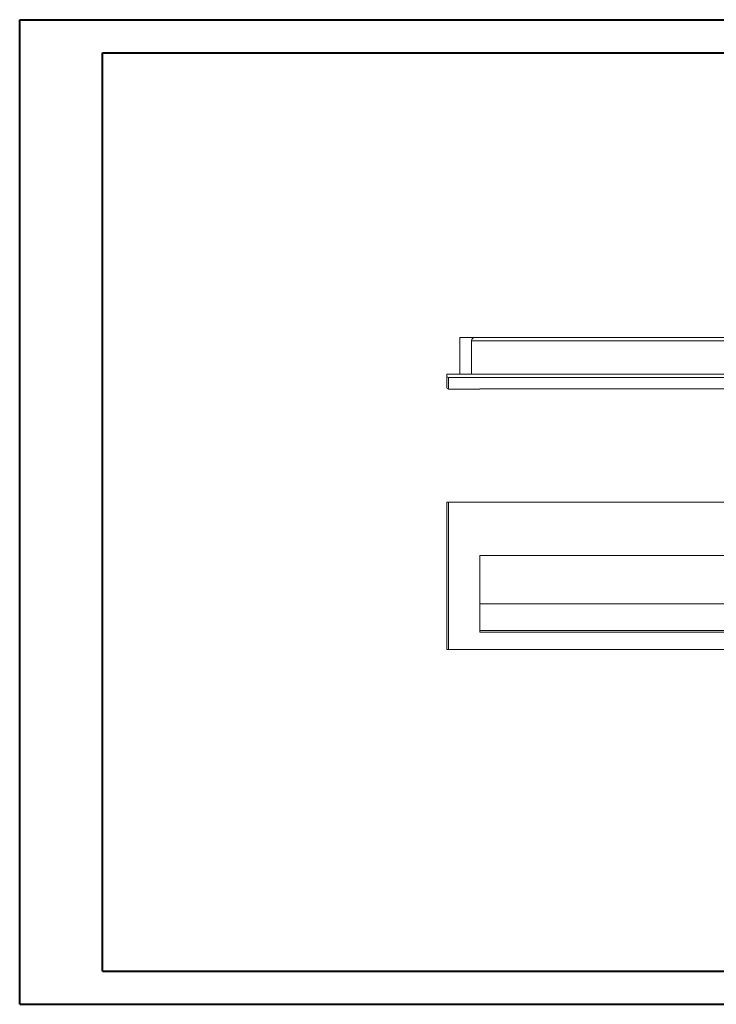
# Model space of a CAD drawing. Header units: millimetres. Extents: x 0 to 420, y 0 to 297.
# Tile 1 of 2: x 0 to 210, y 0 to 297. Entities that reach past the tile are written whole.
import ezdxf

# ---------------------------------------------------------------- set-up
doc = ezdxf.new("R2010")
doc.units = ezdxf.units.MM

msp = doc.modelspace()

# ---------------------------------------------------------------- linework, layer by layer
at = {"color": 7, "linetype": 'Continuous', "lineweight": 40}
for p, q in [((0.08, 0.21), (0.08, 297.21)), ((0.08, 297.21), (420.08, 297.21)), ((25.08, 10.21), (25.08, 287.21)), ((25.08, 287.21), (410.08, 287.21)), ((25.08, 10.21), (410.08, 10.21)), ((0.08, 0.21), (420.08, 0.21))]:
    msp.add_line(p, q, dxfattribs=at)
at = {"color": 7, "linetype": 'Continuous', "lineweight": 15}
for p, q in [((132.81, 201.31), (132.81, 190.31)), ((137.31, 201.31), (132.81, 201.31)), ((230.31, 200.31), (136.31, 200.31)), ((136.31, 190.31), (136.31, 200.31)), ((137.31, 201.31), (229.31, 201.31)), ((128.81, 190.31), (128.81, 189.86)), ((237.81, 190.31), (128.81, 190.31)), ((237.31, 189.31), (129.31, 189.31)), ((129.31, 185.83), (129.31, 185.83)), ((129.31, 185.81), (138.81, 185.81)), ((138.81, 185.85), (227.81, 185.85)), ((237.31, 151.69), (129.31, 151.69)), ((138.81, 135.55), (227.81, 135.55)), ((138.81, 121.03), (227.81, 121.03)), ((138.81, 113), (227.81, 113)), ((227.81, 112.48), (138.81, 112.48)), ((237.31, 107.19), (129.31, 107.19))]:
    msp.add_line(p, q, dxfattribs=at)
for centre, radius, start, end in [((137.31, 200.31), 1, 90, 180), ((129.31, 186.31), 0.5, 179.8294, 270.2709)]:
    msp.add_arc(centre, radius, start, end, dxfattribs=at)
for points, knots in [([(128.81, 186.33), (128.81, 186.34), (128.81, 186.35), (128.81, 186.58), (128.81, 187.03), (128.81, 187.73), (128.81, 188.66), (128.81, 189.46), (128.81, 189.86)], [0, 0, 0, 0, 0.132771, 0.300531, 0.467961, 0.645199, 0.822692, 1, 1, 1, 1]), ([(128.81, 189.86), (128.81, 189.72), (128.86, 189.58), (129.04, 189.38), (129.17, 189.31), (129.31, 189.31)], [0, 0, 0, 0, 0.5, 0.5, 1, 1, 1, 1]), ([(128.81, 107.24), (128.81, 109.08), (128.81, 110.93), (128.81, 114.62), (128.81, 116.47), (128.81, 122.04), (128.81, 125.76), (128.81, 131.42), (128.81, 133.31), (128.81, 137.06), (128.81, 138.94), (128.81, 141.74), (128.81, 142.67), (128.81, 144.52), (128.81, 145.43), (128.81, 147.25), (128.81, 148.15), (128.81, 149.48), (128.81, 149.93), (128.81, 150.81), (128.81, 151.25), (128.81, 151.69)], [0, 0, 0, 0, 0.125, 0.125, 0.25, 0.25, 0.5, 0.5, 0.625, 0.625, 0.75, 0.75, 0.8125, 0.8125, 0.875, 0.875, 0.9375, 0.9375, 0.96875, 0.96875, 1, 1, 1, 1]), ([(128.81, 151.69), (128.81, 151.69), (128.86, 151.69), (129.04, 151.69), (129.17, 151.69), (129.31, 151.69)], [0, 0, 0, 0, 0.5, 0.5, 1, 1, 1, 1]), ([(129.31, 151.69), (129.31, 151.47), (129.31, 151.25), (129.31, 150.81), (129.31, 150.14), (129.31, 149.48), (129.31, 148.14), (129.31, 147.24), (129.31, 145.42), (129.31, 144.5), (129.31, 142.65), (129.31, 141.72), (129.31, 138.91), (129.31, 137.04), (129.31, 133.28), (129.31, 131.39), (129.31, 125.73), (129.31, 122), (129.31, 114.57), (129.31, 110.88), (129.31, 107.19)], [0, 0, 0, 0, 0.015625, 0.015625, 0.03125, 0.0625, 0.0625, 0.125, 0.125, 0.1875, 0.1875, 0.25, 0.25, 0.375, 0.375, 0.5, 0.5, 0.75, 0.75, 1, 1, 1, 1]), ([(129.31, 107.19), (129.18, 107.19), (129.05, 107.19), (128.86, 107.19), (128.81, 107.19), (128.81, 107.19)], [0, 0, 0, 0, 0.5, 0.5, 1, 1, 1, 1])]:
    msp.add_open_spline(points, degree=3, knots=knots, dxfattribs=at)
at = {"color": 8, "linetype": 'Continuous', "lineweight": 15}
msp.add_open_spline([(129.31, 189.31), (129.31, 189.31), (129.31, 189.01), (129.31, 188.43), (129.31, 187.68), (129.31, 187.04), (129.31, 186.5), (129.31, 186.08), (129.31, 185.84), (129.31, 185.83), (129.31, 185.83)], degree=3, knots=[0, 0, 0, 0, 0.000003, 0.13135, 0.263038, 0.395817, 0.528985, 0.697274, 0.866304, 1, 1, 1, 1], dxfattribs=at)
at = {"color": 7, "linetype": 'Continuous', "lineweight": 15}
for points in [[(138.81, 135.55), (138.81, 128), (138.81, 120.51), (138.81, 112.48)], [(128.81, 107.19), (128.81, 107.2), (128.81, 107.22), (128.81, 107.24)]]:
    msp.add_open_spline(points, degree=3, dxfattribs=at)

doc.saveas('drawing.dxf')
